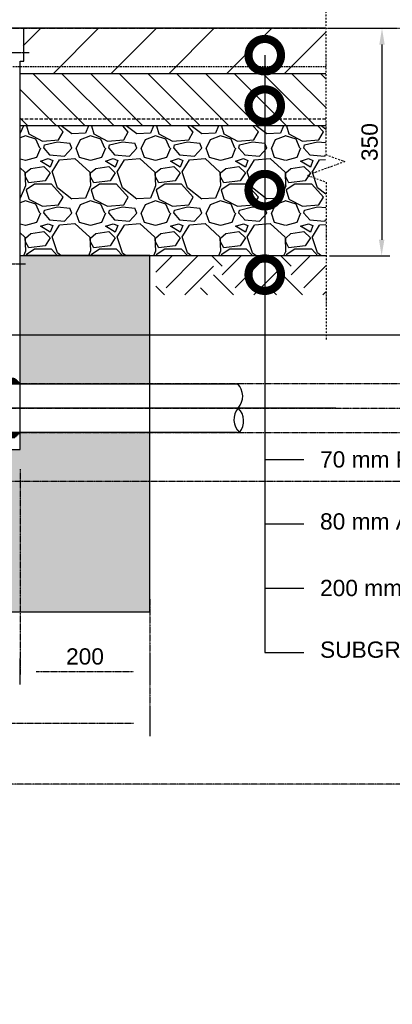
# Model space of a CAD drawing. Header units: metres. Extents: x -4024927 to 10167049, y -539908 to 13839353.
# Tile 9 of 211: x 1503033 to 1503606, y -245962 to -244448. Entities that reach past the tile are written whole.
import ezdxf
from ezdxf import colors
from ezdxf.entities.mleader import LeaderData, LeaderLine
from ezdxf.math import Vec2, Vec3

# ---------------------------------------------------------------- set-up
doc = ezdxf.new("R2010")
doc.units = ezdxf.units.M
for name, pattern in [('CENTER2', [1.125, 0.75, -0.125, 0.125, -0.125]), ('CONTIUOUS', [0]), ('Dashdot', [10, 5, -2.5, 0, -2.5]), ('DASHED', [0.75, 0.5, -0.25]), ('DASHED2', [0.375, 0.25, -0.125])]:
    doc.linetypes.add(name, pattern=pattern)
for name, color, linetype in [('B-ANNO-DIMN', 2, 'Continuous'), ('B-ANNO-T100', 2, 'Continuous'), ('B-HATH-TYP4', 4, 'Continuous'), ('B-PLIN', 3, 'Continuous'), ('C-DETL-BREAKLINE', 1, 'Dashdot'), ('C-DETL-DIMS', 2, 'Continuous'), ('C-ROAD-SHAP-PATT-NEW', 7, 'Continuous'), ('E_AGL_Ductbanks', 12, 'Continuous'), ('EL-AGLI-EQUP-PAPI-N-RefEdit0', 1, 'CONTIUOUS')]:
    doc.layers.add(name, color=color, linetype=linetype)
doc.styles.add('Arial', font='arial.ttf')
doc.styles.get("Standard").update_dxf_attribs({"font": 'arial.ttf'})
doc.dimstyles.new('DS-1-10', dxfattribs={"dimscale": 10, "dimtxt": 2.5, "dimasz": 2.5, "dimexe": 0.5, "dimexo": 3, "dimgap": 1, "dimtad": 1, "dimdec": 0, "dimzin": 0, "dimtxsty": 'Standard', "dimblk": 'DIMARROW', "dimcen": -3, "dimclrd": 1, "dimclre": 8, "dimclrt": 256, "dimadec": 0, "dimazin": 0, "dimtfac": 1, "dimtdec": 0, "dimtix": 1, "dimtmove": 2, "dimatfit": 3, "dimldrblk": 'DIMARROW', "dimfxl": 1, "dimtvp": 1.25, "dimarcsym": 0})
doc.dimstyles.new('ISO-25', dxfattribs={"dimscale": 10, "dimtxt": 2.5, "dimasz": 2.5, "dimexe": 1.25, "dimexo": 0.625, "dimtad": 1, "dimdec": 1, "dimtxsty": 'Standard', "dimcen": 2.5, "dimadec": 0, "dimazin": 0, "dimtfac": 1, "dimtdec": 1, "dimtmove": 0, "dimatfit": 3, "dimfxl": 1, "dimarcsym": 0})

# ---------------------------------------------------------------- blocks, each defined once
blk = doc.blocks.new('_DotSmall')
at = {"color": 0, "linetype": 'ByBlock', "const_width": 0.5}
blk.add_lwpolyline([(-0.0625, 0, 1), (0.0625, 0, 1)], format="xyb", close=True, dxfattribs=at)
blk = doc.blocks.new('Deep Can 610_2')
at = {"layer": 'E_AGL_Ductbanks', "linetype": 'CENTER2'}
for p, q in [((0, -0.5), (0, 869.6)), ((638.3, 162.3), (-638.3, 162.3))]:
    blk.add_line(p, q, dxfattribs=at)
at = {"layer": 'E_AGL_Ductbanks', "color": 3}
for p, q in [((-130.2, 199.7), (-486.9, 199.7)), ((-130.2, 199.7), (-153.3, 199.7)), ((-131.8, 201.3), (-151.7, 201.3)), ((-151.7, 201.3), (-151.7, 199.7)), ((-133.5, 202.9), (-150, 202.9)), ((-150, 202.9), (-150, 201.3)), ((-135.1, 204.4), (-148.4, 204.4)), ((-148.4, 204.4), (-148.4, 202.9)), ((-136.8, 206), (-146.7, 206)), ((-146.7, 206), (-146.7, 204.4)), ((-145.1, 207.5), (-145.1, 206)), ((-138.4, 207.5), (-145.1, 207.5)), ((-143.4, 207.5), (-140.1, 207.5)), ((-138.4, 207.5), (-138.4, 206)), ((-136.8, 206), (-136.8, 204.4)), ((-135.1, 204.4), (-135.1, 202.9)), ((-133.5, 202.9), (-133.5, 201.3)), ((-131.8, 201.3), (-131.8, 199.7)), ((-122.3, 116.9), (-122.3, 207.6)), ((122.3, 116.9), (122.3, 207.6)), ((130.2, 199.7), (153.3, 199.7)), ((130.2, 199.7), (486.9, 199.7)), ((131.8, 201.3), (151.7, 201.3)), ((131.8, 201.3), (131.8, 199.7)), ((133.5, 202.9), (150, 202.9)), ((133.5, 202.9), (133.5, 201.3)), ((135.1, 204.4), (148.4, 204.4)), ((135.1, 204.4), (135.1, 202.9)), ((136.8, 206), (146.7, 206)), ((136.8, 206), (136.8, 204.4)), ((138.4, 207.5), (138.4, 206)), ((138.4, 207.5), (145.1, 207.5)), ((143.4, 207.5), (140.1, 207.5)), ((145.1, 207.5), (145.1, 206)), ((146.7, 206), (146.7, 204.4)), ((148.4, 204.4), (148.4, 202.9)), ((150, 202.9), (150, 201.3)), ((151.7, 201.3), (151.7, 199.7)), ((-486.9, 124.8), (-130.1, 124.8)), ((-130.2, 124.8), (-153.3, 124.8)), ((-151.7, 123.2), (-151.7, 124.8)), ((-131.8, 123.2), (-151.7, 123.2)), ((-150, 121.7), (-150, 123.2)), ((-133.5, 121.7), (-150, 121.7)), ((-148.4, 120.1), (-148.4, 121.7)), ((-135.1, 120.1), (-135.1, 121.7)), ((-133.5, 121.7), (-133.5, 123.2)), ((-131.8, 123.2), (-131.8, 124.8)), ((130.2, 124.8), (153.3, 124.8)), ((486.9, 124.8), (130.2, 124.8)), ((131.8, 123.2), (131.8, 124.8)), ((131.8, 123.2), (151.7, 123.2)), ((133.5, 121.7), (133.5, 123.2)), ((133.5, 121.7), (150, 121.7)), ((135.1, 120.1), (135.1, 121.7)), ((148.4, 120.1), (148.4, 121.7)), ((150, 121.7), (150, 123.2)), ((151.7, 123.2), (151.7, 124.8)), ((-135.1, 120.1), (-148.4, 120.1)), ((-146.7, 118.5), (-146.7, 120.1)), ((-136.8, 118.5), (-146.7, 118.5)), ((-145.1, 117), (-145.1, 118.5)), ((-138.4, 117), (-145.1, 117)), ((-138.4, 117), (-138.4, 118.5)), ((-136.8, 118.5), (-136.8, 120.1)), ((135.1, 120.1), (148.4, 120.1)), ((136.8, 118.5), (136.8, 120.1)), ((136.8, 118.5), (146.7, 118.5)), ((138.4, 117), (138.4, 118.5)), ((138.4, 117), (145.1, 117)), ((145.1, 117), (145.1, 118.5)), ((146.7, 118.5), (146.7, 120.1))]:
    blk.add_line(p, q, dxfattribs=at)
at = {"layer": 'E_AGL_Ductbanks', "color": 3, "linetype": 'CENTER2'}
for p, q in [((-130.2, 199.7), (-122.3, 207.6)), ((130.2, 199.7), (122.3, 207.6)), ((-130.2, 124.8), (-122.3, 116.9)), ((130.2, 124.8), (122.3, 116.9))]:
    blk.add_line(p, q, dxfattribs=at)
at = {"layer": 'E_AGL_Ductbanks', "color": 4}
blk.add_lwpolyline([(-157.8, 746.3), (-157.8, 695.6), (-153, 695.6), (-153, 98.3), (153, 98.3), (153, 695.6), (158.5, 695.6), (158.5, 746.3), (-157.8, 746.3)], dxfattribs=at)
at = {"layer": 'E_AGL_Ductbanks', "color": 3}
for points in [[(-142.3, 207.5, -0.007633), (-142.3, 207.6, -0.19765), (-141.7, 207.8, -0.19765), (-141.2, 207.6, -0.007633), (-141.2, 207.5, -0.007633)], [(142.2, 199.8, 0.146977), (141.7, 199.9, 0.146977), (141.3, 199.8, 0.146977)], [(141.3, 124.8, 0.146977), (141.7, 124.7, 0.146977), (142.2, 124.8, 0.146977)]]:
    blk.add_lwpolyline(points, format="xyb", dxfattribs=at)
for centre, radius, start, end in [((-467.8, 180.6), 27.5, 135.4803, 221.7965), ((467.7, 180.5), 27.5, 318.2035, 44.5197), ((-468.5, 142.6), 28.2, 135.2364, 218.7425), ((-509.1, 144.7), 27.2, 313.3085, 40.6704), ((509, 144.6), 27.2, 139.3296, 226.6915), ((468.4, 142.4), 28.2, 321.2575, 44.7636)]:
    blk.add_arc(centre, radius, start, end, dxfattribs=at)
blk = doc.blocks.new('*D325')
at = {"layer": 'B-ANNO-DIMN', "color": 0, "lineweight": -2, "transparency": 16777216}
for p, q in [((1503510.3, -244461.1), (1503602.8, -244461.2)), ((1503590.2, -244486.2), (1503589.8, -244786.2)), ((1503509.8, -244811.1), (1503602.2, -244811.2))]:
    blk.add_line(p, q, dxfattribs=at)
at = {"layer": 'B-ANNO-DIMN', "color": 0, "transparency": 16777216}
for points in [[(1503586.1, -244486.2), (1503594.4, -244486.2), (1503590.3, -244461.2)], [(1503585.6, -244786.2), (1503593.9, -244786.2), (1503589.7, -244811.2)]]:
    blk.add_solid(points, dxfattribs=at)
at = {"layer": 'Defpoints', "color": 0, "transparency": 16777216}
for p in [(1503504.1, -244461.1), (1503503.5, -244811.1), (1503589.7, -244811.2)]:
    blk.add_point(p, dxfattribs=at)
at = {"layer": 'B-ANNO-DIMN', "color": 0, "transparency": 16777216, "insert": (1503571.3, -244636.1), "char_height": 25, "attachment_point": 5, "rotation": 89.9094}
blk.add_mtext('350', dxfattribs=at)
blk = doc.blocks.new('DIMARROW')
blk.add_line((0, 0.8), (0, -0.8))
blk.add_lwpolyline([(0, 0, 0, 0.4, 0), (-1, 0, 0, 0, 0), (-0.965, 0, 0, 0, 0)], format="xyseb")
blk = doc.blocks.new('*D329')
at = {"layer": 'C-DETL-DIMS', "color": 8, "linetype": 'CENTER2', "lineweight": -2, "ltscale": 0.5, "transparency": 16777216}
for p, q in [((1502528.6, -245461.6), (1502528.6, -245534.5)), ((1503233.4, -245461.6), (1503233.4, -245534.5))]:
    blk.add_line(p, q, dxfattribs=at)
at = {"layer": 'C-DETL-DIMS', "color": 1, "linetype": 'CENTER2', "lineweight": -2, "ltscale": 0.5, "transparency": 16777216}
blk.add_line((1502553.6, -245529.5), (1503208.4, -245529.5), dxfattribs=at)
at = {"layer": 'Defpoints', "color": 0, "linetype": 'CENTER2', "ltscale": 0.5, "transparency": 16777216}
for p in [(1502528.6, -245431.6), (1503233.4, -245431.6), (1503233.4, -245529.5)]:
    blk.add_point(p, dxfattribs=at)
at = {"layer": 'C-DETL-DIMS', "color": 1, "linetype": 'CENTER2', "lineweight": -2, "ltscale": 0.5, "transparency": 16777216, "xscale": 25, "yscale": 25, "zscale": 25, "rotation": 180}
blk.add_blockref('DIMARROW', (1502528.6, -245529.5), dxfattribs=at)
at = {"layer": 'C-DETL-DIMS', "color": 1, "linetype": 'CENTER2', "lineweight": -2, "ltscale": 0.5, "transparency": 16777216, "xscale": 25, "yscale": 25, "zscale": 25}
blk.add_blockref('DIMARROW', (1503233.4, -245529.5), dxfattribs=at)
at = {"layer": 'C-DETL-DIMS', "linetype": 'CENTER2', "ltscale": 0.5, "transparency": 16777216, "insert": (1502881, -245506.7), "char_height": 25, "attachment_point": 5, "style": 'Arial'}
blk.add_mtext('705', dxfattribs=at)
blk = doc.blocks.new('*D332')
at = {"layer": 'C-DETL-DIMS', "color": 8, "linetype": 'CENTER2', "lineweight": -2, "ltscale": 0.5, "transparency": 16777216}
for p, q in [((1503033.8, -245139.1), (1503033.8, -245455)), ((1503233.4, -245339.1), (1503233.4, -245455))]:
    blk.add_line(p, q, dxfattribs=at)
at = {"layer": 'C-DETL-DIMS', "color": 1, "linetype": 'CENTER2', "lineweight": -2, "ltscale": 0.5, "transparency": 16777216}
blk.add_line((1503058.8, -245450), (1503208.4, -245450), dxfattribs=at)
at = {"layer": 'Defpoints', "color": 0, "linetype": 'CENTER2', "ltscale": 0.5, "transparency": 16777216}
for p in [(1503033.8, -245109.1), (1503233.4, -245309.1), (1503233.4, -245450)]:
    blk.add_point(p, dxfattribs=at)
at = {"layer": 'C-DETL-DIMS', "color": 1, "linetype": 'CENTER2', "lineweight": -2, "ltscale": 0.5, "transparency": 16777216, "xscale": 25, "yscale": 25, "zscale": 25, "rotation": 180}
blk.add_blockref('DIMARROW', (1503033.8, -245450), dxfattribs=at)
at = {"layer": 'C-DETL-DIMS', "color": 1, "linetype": 'CENTER2', "lineweight": -2, "ltscale": 0.5, "transparency": 16777216, "xscale": 25, "yscale": 25, "zscale": 25}
blk.add_blockref('DIMARROW', (1503233.4, -245450), dxfattribs=at)
at = {"layer": 'C-DETL-DIMS', "linetype": 'CENTER2', "ltscale": 0.5, "transparency": 16777216, "insert": (1503133.6, -245427.2), "char_height": 25, "attachment_point": 5, "style": 'Arial'}
blk.add_mtext('200', dxfattribs=at)

msp = doc.modelspace()

# ---------------------------------------------------------------- hatches: boundary and pattern name
at = {"layer": 'B-HATH-TYP4'}
h = msp.add_hatch(dxfattribs=at)
h.set_pattern_fill('EARTH', color=252, scale=300, angle=45, style=0)
h.set_pattern_definition([(135, (1431219.41, -247372.62), (0, 106.06602), [75, -75]), (135, (1431239.3, -247352.73), (0, 106.06602), [75, -75]), (135, (1431259.19, -247332.846), (0, 106.06602), [75, -75]), (45, (1431259.19, -247319.59), (106.06602, 7e-15), [75, -75]), (45, (1431239.3, -247299.7), (106.06602, 7e-15), [75, -75]), (45, (1431219.41, -247279.81), (106.06602, 7e-15), [75, -75])])
h.paths.add_polyline_path([(1503242.36, -244811.06), (1503503.8, -244811.06), (1503503.8, -244871.06), (1503242.36, -244871.06)])
at = {"layer": 'C-ROAD-SHAP-PATT-NEW', "linetype": 'Continuous', "lineweight": -3}
h = msp.add_hatch(dxfattribs=at)
h.set_pattern_fill('ANSI31', color=252, scale=502.5, angle=90, style=0)
h.set_pattern_definition([(45, (989141.51, 2984656.55), (44.4151447, -44.4151447), [])])
h.paths.add_polyline_path([(1503503.76, -244531.06), (1503038.66, -244531.06), (1503038.66, -244461.06), (1503503.81, -244461.06)])
h = msp.add_hatch(dxfattribs=at)
h.set_pattern_fill('ANSI31', color=252, scale=250, style=0)
h.set_pattern_definition([(135, (998641.075, 2984629.473), (22.0970869, 22.0970869), [])])
h.paths.add_polyline_path([(1503503.78, -244611.06), (1503033.85, -244611.06), (1503033.8, -244531.06), (1503503.81, -244531.06)])
h = msp.add_hatch(dxfattribs=at)
h.set_pattern_fill('GRAVEL', color=252, scale=100, style=0)
h.set_pattern_definition([(311.9872125, (989069.509, 2984753.752), (800, -900), [13.4536, -1331.9088047]), (355.03025927, (989078.509, 2984743.7517), (-1200, 100), [23.0868, -2285.592476]), (47.48955292, (989101.509, 2984741.752), (-1000, -1100), [16.2788, -1611.6032596]), (272.726311, (989140.509, 2984716.7517), (-100, 2000), [21.0238, -2081.3558042]), (247.16634582, (989141.509, 2984695.7517), (500, 1200), [20.6155, -2040.9373128]), (182.726311, (989133.509, 2984676.7517), (2000, 100), [21.0238, -2081.3558042]), (142.30575953, (989112.509, 2984675.7517), (1300, -1000), [27.8029, -2752.484855]), (107.74467163, (989090.509, 2984692.7517), (-700, 2200), [26.2488, -2598.6321497]), (58.57043439, (989082.509, 2984717.7517), (800, 1300), [21.095, -2088.407311]), (4.7636417, (989093.509, 2984735.752), (-1100, -100), [24.0832, -1180.076258]), (317.6025622, (989117.509, 2984737.7517), (1200, -1100), [31.1448, -3083.3375005]), (41.18592517, (989041.509, 2984715.752), (700, 600), [10.6301, -1052.3844813]), (8.53076561, (989049.509, 2984722.7517), (-1300, -200), [20.2237, -2002.1511416]), (315, (989069.51, 2984725.75), (1e-14, -100), [14.1421, -127.2792562]), (336.8014095, (989076.509, 2984737.752), (-500, 200), [7.6158, -753.9615106]), (248.1985905, (989083.509, 2984734.752), (100, 300), [10.7703, -527.7461807]), (149.03624347, (989079.509, 2984724.752), (-300, 200), [17.4929, -565.6022895]), (18.4349488, (989064.51, 2984733.752), (-200, -100), [12.6491, -303.578666]), (163.61045967, (989141.509, 2984734.752), (-1000, 300), [17.72, -1754.2845147]), (109.65382406, (989124.509, 2984739.752), (400, -1100), [14.8661, -1471.7407747]), (246.8014095, (989064.509, 2984753.752), (200, 500), [15.2315, -746.3458106]), (196.38954033, (989058.509, 2984739.752), (1000, 300), [17.72, -1754.2845147]), (200.5560452, (989141.509, 2984672.752), (500, 200), [17.088, -837.3123745]), (245.22485943, (989125.509, 2984666.752), (500, 1100), [14.3178, -1417.4643063]), (113.1985905, (989063.509, 2984653.752), (-200, 500), [15.2315, -746.3458106]), (162.64597536, (989057.509, 2984667.752), (1300, -400), [16.7631, -1659.5423614]), (110.5560452, (989112.509, 2984653.752), (200, -500), [8.544, -845.8563745]), (78.6900675, (989069.509, 2984653.752), (100, 400), [5.099, -504.8029514]), (14.0362435, (989070.51, 2984658.752), (-300, -100), [20.6155, -391.6950626]), (353.99099404, (989090.509, 2984663.7517), (-1000, 100), [19.105, -1891.3923175]), (236.3099325, (989079.51, 2984715.752), (100, 200), [14.4222, -346.1329275]), (186.84277341, (989071.509, 2984703.7517), (-1700, -200), [25.1794, -2492.7562624]), (119.0546041, (989046.509, 2984700.752), (400, -700), [10.2956, -1019.267414]), (90, (989041.51, 2984709.75), (100, 100), [6, -94]), (59.74356284, (989092.509, 2984666.752), (-400, -700), [13.8924, -1375.351999]), (131.9872125, (989099.509, 2984678.752), (-800, 900), [26.9072, -1318.4552047]), (180, (989081.51, 2984698.75), (-100, 100), [26, -74]), (214.69515353, (989055.509, 2984698.752), (-1000, -700), [15.8114, -1565.32743]), (285.9453959, (989042.509, 2984689.752), (100, -400), [14.5602, -713.450789]), (332.35402464, (989046.509, 2984675.7517), (1900, -1000), [23.7065, -2346.9474182]), (4.57392126, (989067.509, 2984664.7517), (1300, 100), [25.0799, -2482.9073408])])
h.paths.add_polyline_path([(1503503.51, -244611.06), (1503034, -244611.16), (1503033.65, -244811.09), (1503503.86, -244811.14)])
h = msp.add_hatch(dxfattribs=at)
h.set_pattern_fill('AR-SAND', color=252, scale=0.3, angle=90, style=0)
h.set_pattern_definition([(127.5, (473730.264, 3381791.322), (-14.68239712, -0.48000939), [0, -11.5824, 0, -12.954, 0, -12.3825]), (97.5, (473730.264, 3381791.322), (-21.50475302, 13.48569849), [0, -6.2484, 0, -10.4394, 0, -4.0005]), (57.5, (473730.264, 3381781.949), (-0.04311554, 23.729771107), [0, -3.81, 0, -13.716, 0, -17.907]), (47.5, (473730.264, 3381781.95), (-6.6878797, 22.90669357), [0, -1.905, 0, -8.9916, 0, -10.287])])
h.paths.add_polyline_path([(1502880.86, -245109.06), (1502727.89, -245109.06), (1502729.19, -245082.56), (1502528.36, -245082.56), (1502528.36, -245358.42), (1502880.86, -245358.42)])
h.paths.add_polyline_path([(1503233.36, -245082.56), (1503034.18, -245082.56), (1503032.83, -245109.06), (1502880.86, -245109.06), (1502880.86, -245358.42), (1503233.36, -245358.42)])
h.paths.add_polyline_path([(1503233.36, -244810.42), (1503033.83, -244810.42), (1503033.83, -245007.63), (1503233.36, -245007.63)])
h.paths.add_polyline_path([(1502727.89, -244810.42), (1502528.36, -244810.42), (1502528.36, -245007.63), (1502727.89, -245007.63)])

# ---------------------------------------------------------------- linework, layer by layer
at = {"layer": 'B-PLIN'}
for points in [[(1503503.76, -244461.06), (1503038.66, -244461.06)], [(1503503.76, -244531.06), (1503033.83, -244531.06)], [(1503503.76, -244611.06), (1503033.83, -244611.06)], [(1503504.36, -244811.06), (1503033.83, -244811.06)]]:
    msp.add_lwpolyline(points, dxfattribs=at)
at = {"layer": 'B-PLIN', "color": 252, "linetype": 'DASHED2', "ltscale": 10}
msp.add_lwpolyline([(1502257.96, -244520), (1503503.8, -244520)], dxfattribs=at)
at = {"layer": 'B-PLIN', "color": 3, "linetype": 'DASHED', "ltscale": 10}
msp.add_lwpolyline([(1503503.76, -244601.06), (1503033.83, -244601.06)], dxfattribs=at)
at = {"layer": 'C-DETL-BREAKLINE', "ltscale": 0.5}
msp.add_lwpolyline([(1503503.76, -244393.92), (1503503.76, -244655.43), (1503533.21, -244666.16), (1503475.51, -244687.15), (1503504.35, -244697.65), (1503504.37, -244941.06)], dxfattribs=at)
at = {"layer": 'C-DETL-DIMS', "linetype": 'CENTER2', "ltscale": 0.5}
msp.add_lwpolyline([(1512750, -245623.27), (1499447.57, -245623.27), (1499447.57, -236981.14), (1512750, -236981.14)], close=True, dxfattribs=at)
at = {"layer": 'Defpoints', "color": 252, "linetype": 'CENTER2', "ltscale": 0.5}
for p, q in [((1501021.42, -244461.06), (1511236.45, -244461.06)), ((1500180, -244932.56), (1511236.45, -244932.56)), ((1501158.92, -244932.56), (1509554.69, -244932.56)), ((1501021.42, -245007.56), (1511236.45, -245007.56)), ((1500140, -245045.06), (1511236.45, -245045.06)), ((1501021.42, -245082.56), (1511236.45, -245082.56)), ((1500200, -245157.56), (1512020.7, -245157.56))]:
    msp.add_line(p, q, dxfattribs=at)
at = {"layer": 'E_AGL_Ductbanks', "color": 2, "linetype": 'DASHED'}
msp.add_line((1503048.03, -244499.06), (1502713.69, -244499.06), dxfattribs=at)
at = {"layer": 'E_AGL_Ductbanks', "color": 2}
msp.add_lwpolyline([(1502718.89, -244810.42), (1502528.36, -244810.42), (1502528.36, -245358.42), (1503233.36, -245358.42), (1503233.36, -244810.42), (1503042.83, -244810.42)], dxfattribs=at)
at = {"layer": 'E_AGL_Ductbanks', "color": 2, "linetype": 'DASHED'}
msp.add_lwpolyline([(1502718.53, -244823.42), (1503042.46, -244823.42)], dxfattribs=at)
at = {"layer": 'EL-AGLI-EQUP-PAPI-N-RefEdit0'}
msp.add_arc((3071061.1, 6743365.78), 7095987.63, 260.537675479, 260.537675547, dxfattribs=at)

# ---------------------------------------------------------------- block references
at = {"layer": 'E_AGL_Ductbanks'}
msp.add_blockref('Deep Can 610_2', (1502880.86, -245207.36), dxfattribs=at)

# ---------------------------------------------------------------- dimensions: what is measured, and where the dimension line sits
at = {"layer": 'B-ANNO-DIMN'}
dim = msp.add_linear_dim(base=(1503589.72, -244811.2), p1=(1503504.06, -244461.06), p2=(1503503.51, -244811.06), angle=269.90939, dimstyle='ISO-25', dxfattribs=at)
dim.commit()
dim.dimension.update_dxf_attribs({"geometry": '*D325', "text_midpoint": (1503590, -244636.16), "dimtype": 161})
at = {"layer": 'C-DETL-DIMS', "linetype": 'CENTER2', "ltscale": 0.5}
for base, p1, p2, picture, middle in [((1503233.36, -245450), (1503033.83, -245109.06), (1503233.36, -245309.1), '*D332', (1503133.59, -245427.24)), ((1503233.36, -245529.48), (1502528.55, -245431.6), (1503233.36, -245431.6), '*D329', (1502880.96, -245506.72))]:
    dim = msp.add_linear_dim(base=base, p1=p1, p2=p2, dimstyle='DS-1-10', override={"dimtxsty": 'Arial'}, dxfattribs=at)
    dim.commit()
    dim.dimension.update_dxf_attribs({"geometry": picture, "text_midpoint": middle})

# ---------------------------------------------------------------- leaders
at = {"layer": 'B-ANNO-T100'}
ml = msp.add_multileader_mtext('Standard', dxfattribs=at)
ml.set_content('70 mm POLYMER MODIFIED ASPHALT SURFACE COURSE', color=256)
ml.set_leader_properties()
ml.set_arrow_properties(name='DOTSMALL')
ml.build(insert=Vec2(0, 0))
ml.multileader.update_dxf_attribs({"text_right_attachment_type": 6, "dogleg_length": 60, "arrow_head_size": 100})
ctx = ml.context
ctx.base_point, ctx.char_height, ctx.arrow_head_size, ctx.landing_gap_size, ctx.plane_origin = Vec3(1503470, -245124.29), 25, 100, 25, Vec3(1503410, -244328.22)
ctx.right_attachment = 6
notes = []
notes.append((ctx, [(0, (1, 1, 0), (1503410, -245124.29), (1, 0), 60, [(0, [(1503410, -244502.53)], 0, [])])]))
ctx.mtext.insert, ctx.mtext.flow_direction = Vec3(1503495, -245111.58), 5
ml = msp.add_multileader_mtext('Standard', dxfattribs=at)
ml.set_content('80 mm ASPHALT BASE COURSE (UNMODIFIED)', color=256)
ml.set_leader_properties()
ml.set_arrow_properties(name='DOTSMALL')
ml.build(insert=Vec2(0, 0))
ml.multileader.update_dxf_attribs({"text_right_attachment_type": 6, "dogleg_length": 60, "arrow_head_size": 100})
ctx = ml.context
ctx.base_point, ctx.char_height, ctx.arrow_head_size, ctx.landing_gap_size, ctx.plane_origin = Vec3(1503470, -245223.12), 25, 100, 25, Vec3(1503410, -244302.98)
ctx.right_attachment = 6
notes.append((ctx, [(0, (1, 1, 0), (1503410, -245223.12), (1, 0), 60, [(0, [(1503410, -244580)], 0, [])])]))
ctx.mtext.insert, ctx.mtext.flow_direction = Vec3(1503495, -245206.95), 5
ml = msp.add_multileader_mtext('Standard', dxfattribs=at)
ml.set_content('200 mm CRUSHED AGGREGATE BASE COURSE', color=256)
ml.set_leader_properties()
ml.set_arrow_properties(name='DOTSMALL')
ml.build(insert=Vec2(0, 0))
ml.multileader.update_dxf_attribs({"text_right_attachment_type": 6, "dogleg_length": 60, "arrow_head_size": 100})
ctx = ml.context
ctx.base_point, ctx.char_height, ctx.arrow_head_size, ctx.landing_gap_size, ctx.plane_origin = Vec3(1503470, -245321.95), 25, 100, 25, Vec3(1503410, -244539.55)
ctx.right_attachment = 6
notes.append((ctx, [(0, (1, 1, 0), (1503410, -245321.95), (1, 0), 60, [(0, [(1503410, -244710)], 0, [])])]))
ctx.mtext.insert, ctx.mtext.width, ctx.mtext.flow_direction = Vec3(1503495, -245309.24), 1481.1323, 5
ml = msp.add_multileader_mtext('Standard', dxfattribs=at)
ml.set_content('SUBGRADE (CBR 20)', color=256)
ml.set_leader_properties()
ml.set_arrow_properties(name='DOTSMALL')
ml.build(insert=Vec2(0, 0))
ml.multileader.update_dxf_attribs({"text_right_attachment_type": 6, "dogleg_length": 60, "arrow_head_size": 100})
ctx = ml.context
ctx.base_point, ctx.char_height, ctx.arrow_head_size, ctx.landing_gap_size, ctx.plane_origin = Vec3(1503470, -245420.78), 25, 100, 25, Vec3(1503410, -244419.97)
ctx.right_attachment = 6
notes.append((ctx, [(0, (1, 1, 0), (1503410, -245420.78), (1, 0), 60, [(0, [(1503410, -244840)], 0, [])])]))
ctx.mtext.insert, ctx.mtext.width, ctx.mtext.flow_direction = Vec3(1503495, -245404.11), 1481.1323, 5
for ctx, leaders in notes:
    for number, flags, end, landing, length, lines in leaders:
        leader = LeaderData()
        leader.index, (leader.has_last_leader_line, leader.has_dogleg_vector, leader.attachment_direction) = number, flags
        leader.last_leader_point, leader.dogleg_vector, leader.dogleg_length = Vec3(end), Vec3(landing), length
        for number, points, colour, breaks in lines:
            line = LeaderLine()
            line.index, line.vertices, line.color, line.breaks = number, Vec3.list(points), colors.encode_raw_color(colour), breaks
            leader.lines.append(line)
        ctx.leaders.append(leader)

doc.saveas('drawing.dxf')
